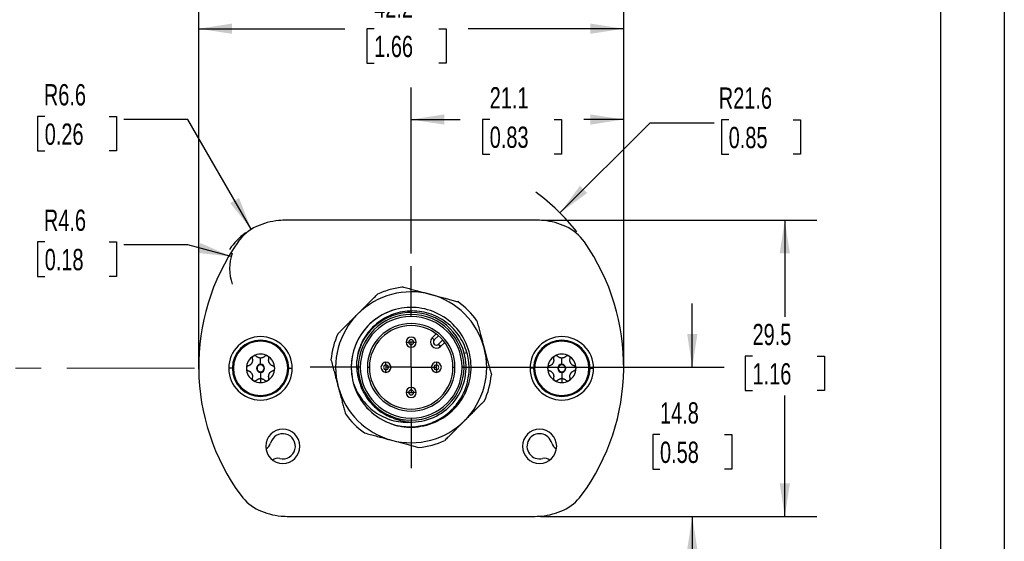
# Model space of a CAD drawing. Header units: millimetres. Extents: x 0 to 279, y 0 to 216.
# Tile 4 of 6: x 182 to 279, y 73 to 125. Entities that reach past the tile are written whole.
import ezdxf

# ---------------------------------------------------------------- set-up
doc = ezdxf.new("R2010")
doc.units = ezdxf.units.MM
doc.linetypes.add('CENTERX2', pattern=[20.32, 12.7, -2.54, 2.54, -2.54])
doc.layers.add('CENTER', color=40, linetype='CENTERX2')
doc.layers.add('DIMENSIONS', color=140, linetype='Continuous', lineweight=25)
doc.layers.add('TEXT', color=140, linetype='Continuous', lineweight=25)
doc.styles.add('SLDTEXTSTYLE0', font='TXT', dxfattribs={"width": 0.7})
doc.dimstyles.new('SLDDIMSTYLE0', dxfattribs={"dimtxt": 2.158008, "dimasz": 3.302, "dimexe": 0, "dimexo": 0.0625, "dimgap": 0.539502, "dimtad": 0, "dimtih": 1, "dimtoh": 1, "dimdec": 1, "dimrnd": 1e-09, "dimzin": 12, "dimdsep": 46, "dimtxsty": 'SLDTEXTSTYLE0', "dimsah": 1, "dimcen": 0.09, "dimadec": 0, "dimazin": 3, "dimtfac": 1, "dimtdec": 1, "dimtofl": 0, "dimtmove": 0, "dimatfit": 3, "dimfxl": 0, "dimfrac": 2, "dimtolj": 1, "dimtzin": 12, "dimarcsym": 0})
doc.dimstyles.new('SLDDIMSTYLE1', dxfattribs={"dimtxt": 2.158008, "dimasz": 3.302, "dimexe": 0, "dimexo": 0.0625, "dimgap": 0.539502, "dimtad": 0, "dimtih": 1, "dimtoh": 1, "dimdec": 1, "dimrnd": 1e-09, "dimzin": 12, "dimdsep": 46, "dimtxsty": 'SLDTEXTSTYLE0', "dimsah": 1, "dimcen": 0, "dimadec": 0, "dimazin": 3, "dimtfac": 1, "dimtdec": 1, "dimtofl": 0, "dimtmove": 0, "dimatfit": 3, "dimfxl": 0, "dimfrac": 2, "dimtolj": 1, "dimtzin": 12, "dimarcsym": 0})
doc.dimstyles.new('SLDDIMSTYLE2', dxfattribs={"dimtxt": 2.158008, "dimasz": 3.302, "dimexe": 0, "dimexo": 0.0625, "dimgap": 0.539502, "dimtad": 0, "dimtih": 1, "dimtoh": 1, "dimdec": 1, "dimrnd": 1e-09, "dimzin": 12, "dimdsep": 46, "dimtxsty": 'SLDTEXTSTYLE0', "dimsah": 1, "dimcen": 0.09, "dimadec": 0, "dimazin": 3, "dimtfac": 1, "dimtdec": 1, "dimtmove": 0, "dimatfit": 0, "dimfxl": 0, "dimfrac": 2, "dimtolj": 1, "dimtzin": 12, "dimarcsym": 0})

# ---------------------------------------------------------------- blocks, each defined once
blk = doc.blocks.new('_D')
at = {"layer": 'DIMENSIONS'}
for p, q in [((220.498, 101.466), (220.498, 117.956)), ((241.601, 91.233), (241.601, 117.956)), ((220.498, 114.781), (225.372, 114.781)), ((228.297, 114.781), (227.572, 114.781)), ((227.572, 114.781), (227.572, 111.351)), ((234.709, 114.781), (235.434, 114.781)), ((235.434, 114.781), (235.434, 111.351)), ((241.601, 114.781), (237.634, 114.781)), ((227.572, 111.351), (228.297, 111.351)), ((235.434, 111.351), (234.709, 111.351))]:
    blk.add_line(p, q, dxfattribs=at)
for points in [[(220.498, 114.781), (223.8, 114.273), (223.8, 115.289)], [(241.601, 114.781), (238.299, 115.289), (238.299, 114.273)]]:
    blk.add_solid(points, dxfattribs=at)
at = {"layer": 'DIMENSIONS', "char_height": 2.1167, "attachment_point": 1, "style": 'SLDTEXTSTYLE0'}
for s, insert in [('21.1', (228.297, 117.993)), ('0.83', (228.297, 114.08))]:
    blk.add_mtext(s, dxfattribs=dict(at, insert=insert))
blk = doc.blocks.new('_D_1')
at = {"layer": 'DIMENSIONS'}
for p, q in [((199.395, 91.233), (199.395, 126.978)), ((241.601, 91.233), (241.601, 126.978)), ((199.395, 123.803), (213.901, 123.803)), ((216.826, 123.803), (216.101, 123.803)), ((216.101, 123.803), (216.101, 120.373)), ((223.238, 123.803), (223.963, 123.803)), ((223.963, 123.803), (223.963, 120.373)), ((241.601, 123.803), (226.162, 123.803)), ((216.101, 120.373), (216.826, 120.373)), ((223.963, 120.373), (223.238, 120.373))]:
    blk.add_line(p, q, dxfattribs=at)
for points in [[(199.395, 123.803), (202.697, 123.295), (202.697, 124.311)], [(241.601, 123.803), (238.299, 124.311), (238.299, 123.295)]]:
    blk.add_solid(points, dxfattribs=at)
at = {"layer": 'DIMENSIONS', "char_height": 2.1167, "attachment_point": 1, "style": 'SLDTEXTSTYLE0'}
for s, insert in [('42.2', (216.826, 127.014)), ('1.66', (216.826, 123.101))]:
    blk.add_mtext(s, dxfattribs=dict(at, insert=insert))
blk = doc.blocks.new('_D_2')
at = {"layer": 'DIMENSIONS'}
for p, q in [((235.276, 105.494), (244.23, 114.447)), ((244.23, 114.447), (250.58, 114.447)), ((252.029, 114.751), (251.304, 114.751)), ((251.304, 114.751), (251.304, 111.321)), ((258.442, 114.751), (259.166, 114.751)), ((259.166, 114.751), (259.166, 111.321)), ((251.304, 111.321), (252.029, 111.321)), ((259.166, 111.321), (258.442, 111.321))]:
    blk.add_line(p, q, dxfattribs=at)
blk.add_arc((220.003, 90.221), 21.6, 38.36491, 53.36207, dxfattribs=at)
blk.add_solid([(235.276, 105.494), (237.97, 107.47), (237.252, 108.188)], dxfattribs=at)
at = {"layer": 'DIMENSIONS', "char_height": 2.1167, "attachment_point": 1, "style": 'SLDTEXTSTYLE0'}
for s, insert in [('R21.6', (251.047, 117.963)), ('0.85', (252.029, 114.05))]:
    blk.add_mtext(s, dxfattribs=dict(at, insert=insert))
blk = doc.blocks.new('_D_3')
at = {"layer": 'DIMENSIONS'}
for p, q in [((248.416, 90.156), (248.416, 96.506)), ((226.818, 90.156), (251.591, 90.156)), ((245.209, 83.471), (244.484, 83.471)), ((244.484, 83.471), (244.484, 80.042)), ((251.622, 83.471), (252.347, 83.471)), ((252.347, 83.471), (252.347, 80.042)), ((244.484, 80.042), (245.209, 80.042)), ((252.347, 80.042), (251.622, 80.042)), ((233.332, 75.331), (251.591, 75.331)), ((248.416, 75.331), (248.416, 68.981))]:
    blk.add_line(p, q, dxfattribs=at)
for points in [[(248.416, 90.156), (248.924, 93.458), (247.908, 93.458)], [(248.416, 75.331), (247.908, 72.029), (248.924, 72.029)]]:
    blk.add_solid(points, dxfattribs=at)
at = {"layer": 'DIMENSIONS', "char_height": 2.1167, "attachment_point": 1, "style": 'SLDTEXTSTYLE0'}
for s, insert in [('14.8', (245.209, 86.683)), ('0.58', (245.209, 82.77))]:
    blk.add_mtext(s, dxfattribs=dict(at, insert=insert))
blk = doc.blocks.new('_D_4')
at = {"layer": 'DIMENSIONS'}
for p, q in [((233.568, 104.781), (260.778, 104.781)), ((257.603, 104.781), (257.603, 95.179)), ((254.397, 91.266), (253.672, 91.266)), ((253.672, 91.266), (253.672, 87.836)), ((260.809, 91.266), (261.534, 91.266)), ((261.534, 91.266), (261.534, 87.836)), ((253.672, 87.836), (254.397, 87.836)), ((257.603, 75.331), (257.603, 87.353)), ((261.534, 87.836), (260.809, 87.836)), ((233.332, 75.331), (260.778, 75.331))]:
    blk.add_line(p, q, dxfattribs=at)
for points in [[(257.603, 104.781), (257.095, 101.479), (258.111, 101.479)], [(257.603, 75.331), (258.111, 78.633), (257.095, 78.633)]]:
    blk.add_solid(points, dxfattribs=at)
at = {"layer": 'DIMENSIONS', "char_height": 2.1167, "attachment_point": 1, "style": 'SLDTEXTSTYLE0'}
for s, insert in [('29.5', (254.397, 94.477)), ('1.16', (254.397, 90.565))]:
    blk.add_mtext(s, dxfattribs=dict(at, insert=insert))
blk = doc.blocks.new('_D_5')
at = {"layer": 'DIMENSIONS'}
for p, q in [((184.105, 115.085), (183.38, 115.085)), ((183.38, 115.085), (183.38, 111.655)), ((190.518, 115.085), (191.242, 115.085)), ((191.242, 115.085), (191.242, 111.655)), ((198.317, 114.781), (191.967, 114.781)), ((204.614, 103.875), (198.317, 114.781)), ((183.38, 111.655), (184.105, 111.655)), ((191.242, 111.655), (190.518, 111.655))]:
    blk.add_line(p, q, dxfattribs=at)
blk.add_arc((207.914, 98.159), 6.6, 125.89197, 145.69037, dxfattribs=at)
blk.add_solid([(204.614, 103.875), (203.403, 106.988), (202.523, 106.48)], dxfattribs=at)
at = {"layer": 'DIMENSIONS', "char_height": 2.1167, "attachment_point": 1, "style": 'SLDTEXTSTYLE0'}
for s, insert in [('R6.6', (184.021, 118.296)), ('0.26', (184.105, 114.384))]:
    blk.add_mtext(s, dxfattribs=dict(at, insert=insert))
blk = doc.blocks.new('_D_6')
at = {"layer": 'DIMENSIONS'}
for p, q in [((184.105, 102.62), (183.38, 102.62)), ((183.38, 102.62), (183.38, 99.19)), ((190.518, 102.62), (191.242, 102.62)), ((191.242, 102.62), (191.242, 99.19)), ((198.317, 102.317), (191.967, 102.317)), ((202.625, 101.162), (198.317, 102.317)), ((183.38, 99.19), (184.105, 99.19)), ((191.242, 99.19), (190.518, 99.19))]:
    blk.add_line(p, q, dxfattribs=at)
blk.add_arc((207.068, 99.972), 4.6, 160.43413, 199.61411, dxfattribs=at)
blk.add_solid([(202.625, 101.162), (199.567, 102.507), (199.304, 101.526)], dxfattribs=at)
at = {"layer": 'DIMENSIONS', "char_height": 2.1167, "attachment_point": 1, "style": 'SLDTEXTSTYLE0'}
for s, insert in [('R4.6', (184.021, 105.832)), ('0.18', (184.105, 101.919))]:
    blk.add_mtext(s, dxfattribs=dict(at, insert=insert))
blk = doc.blocks.new('SW_CENTERMARKSYMBOL_0')
at = {"layer": 'CENTER', "color": 0}
for p, q in [((0, 5.08), (0, 10.04)), ((0, 0), (0, 2.54)), ((-5.08, 0), (-10.04, 0)), ((0, 0), (-2.54, 0)), ((0, 0), (0, -2.54)), ((0, 0), (2.54, 0)), ((5.08, 0), (10.04, 0)), ((0, -5.08), (0, -10.04))]:
    blk.add_line(p, q, dxfattribs=at)

msp = doc.modelspace()

# ---------------------------------------------------------------- linework, layer by layer
at = {"color": 7, "linetype": 'Continuous'}
msp.add_line((279.402, 215.903), (279.402, 0.003), dxfattribs=at)
for p, q in [((232.298, 104.781), (208.698, 104.781)), ((222.584, 93.09), (222.978, 93.484)), ((222.584, 93.09), (222.797, 92.878)), ((223.213, 93.295), (222.797, 92.878)), ((205.539, 92.856), (205.539, 92.756)), ((219.998, 92.656), (220.256, 92.656)), ((220.741, 92.656), (220.256, 92.656)), ((220.741, 92.656), (220.998, 92.656)), ((223.406, 92.216), (223.207, 92.441)), ((223.221, 92.454), (223.637, 92.871)), ((223.221, 92.454), (223.433, 92.242)), ((223.826, 92.635), (223.433, 92.242)), ((235.458, 92.856), (235.458, 92.756)), ((205.539, 90.456), (205.539, 91.076)), ((225.763, 91.567), (226.031, 91.639)), ((235.458, 90.456), (235.458, 91.076)), ((202.739, 90.056), (202.389, 90.056)), ((205.539, 90.406), (205.539, 90.456)), ((208.339, 90.056), (208.689, 90.056)), ((215.448, 90.156), (215.248, 90.156)), ((216.148, 90.156), (216.348, 90.156)), ((217.998, 90.398), (217.998, 90.656)), ((217.998, 90.398), (217.998, 89.914)), ((222.998, 90.656), (222.998, 90.398)), ((222.998, 89.914), (222.998, 90.398)), ((224.648, 90.156), (224.848, 90.156)), ((225.748, 90.156), (225.548, 90.156)), ((232.658, 90.056), (232.308, 90.056)), ((235.458, 90.406), (235.458, 90.456)), ((238.258, 90.056), (238.608, 90.056)), ((205.539, 89.706), (205.539, 89.656)), ((205.539, 89.656), (205.539, 89.036)), ((205.539, 89.036), (205.539, 88.646)), ((217.998, 89.656), (217.998, 89.914)), ((222.998, 89.914), (222.998, 89.656)), ((235.458, 89.706), (235.458, 89.656)), ((235.458, 89.656), (235.458, 89.036)), ((235.458, 89.036), (235.458, 88.646)), ((205.539, 87.256), (205.539, 87.356)), ((220.256, 87.656), (219.998, 87.656)), ((220.256, 87.656), (220.741, 87.656)), ((220.998, 87.656), (220.741, 87.656)), ((235.458, 87.256), (235.458, 87.356)), ((208.935, 75.331), (232.062, 75.331))]:
    msp.add_line(p, q)
for centre, radius, start, end in [((207.914, 98.159), 6.6, 95, 115), ((208.349, 93.178), 11.6, 91, 95), ((208.698, 73.181), 31.6, 90, 91), ((232.298, 73.181), 31.6, 89, 90), ((232.647, 93.178), 11.6, 85, 89), ((233.083, 98.159), 6.6, 65, 85), ((207.068, 99.972), 4.6, 115, 145), ((233.928, 99.972), 4.6, 35, 65), ((220.994, 90.221), 21.6, 145, 216.3672), ((220.003, 90.221), 21.6, 323.6328, 35), ((220.498, 90.156), 8, 105, 114.63587), ((220.498, 90.156), 8, 95.36413, 105), ((220.498, 90.156), 7.5, 75, 135), ((220.498, 90.156), 7.5, 15, 75), ((220.498, 90.156), 8, 35.36413, 54.63587), ((220.498, 90.156), 7.5, 135, 195), ((220.498, 90.156), 5.45, 15, 172.92311), ((220.498, 90.156), 5.25, 360, 180), ((220.498, 90.156), 5.05, 0, 180), ((220.498, 90.156), 4.35, 0, 180), ((220.498, 90.156), 4.15, 0, 180), ((205.539, 90.056), 3.15, 0, 180), ((220.498, 90.156), 8, 155.36413, 174.63587), ((220.498, 92.656), 0.5, 0, 180), ((220.498, 92.656), 0.242, 0, 180), ((223.009, 92.666), 0.6, 135, 311.43136), ((235.458, 90.056), 3.15, 0, 180), ((205.539, 90.056), 2.8, 90, 270), ((205.539, 90.056), 2.7, 90, 270), ((205.539, 90.056), 2.8, 270, 90), ((205.539, 90.056), 2.7, 270, 90), ((220.498, 92.656), 0.5, 180, 0), ((220.498, 92.656), 0.242, 180, 0), ((223.009, 92.666), 0.3, 135, 311.43136), ((223.009, 92.666), 0.3, 311.43136, 315), ((223.009, 92.666), 0.6, 311.43136, 315), ((220.498, 90.156), 7.5, 315, 15), ((235.458, 90.056), 2.8, 90, 270), ((235.458, 90.056), 2.7, 90, 270), ((235.458, 90.056), 2.8, 270, 90), ((235.458, 90.056), 2.7, 270, 90), ((205.539, 90.056), 1.41, 120, 180), ((205.539, 90.056), 1.41, 60, 120), ((205.539, 90.056), 1.02, 89.79104, 90.20896), ((205.539, 90.056), 1.41, 0, 60), ((220.498, 90.156), 5.45, 271.07695, 15), ((235.458, 90.056), 1.41, 120, 180), ((235.458, 90.056), 1.41, 60, 120), ((235.458, 90.056), 1.02, 89.79104, 90.20896), ((235.458, 90.056), 1.41, 0, 60), ((205.539, 90.056), 3.15, 180, 0), ((205.539, 90.056), 1.41, 180, 240), ((205.539, 90.056), 1.02, 149.79104, 150.20896), ((205.539, 90.056), 0.4, 90, 270), ((205.539, 90.056), 0.35, 90, 270), ((205.539, 90.056), 0.4, 270, 90), ((205.539, 90.056), 0.35, 270, 90), ((205.539, 90.056), 1.41, 300, 0), ((205.539, 90.056), 1.02, 29.79104, 30.20896), ((220.498, 90.156), 5.25, 180, 360), ((220.498, 90.156), 5.05, 180, 0), ((220.498, 90.156), 4.35, 180, 0), ((220.498, 90.156), 4.15, 180, 0), ((217.998, 90.156), 0.5, 90, 270), ((217.998, 90.156), 0.242, 90, 270), ((217.998, 90.156), 0.5, 270, 90), ((217.998, 90.156), 0.242, 270, 90), ((222.998, 90.156), 0.5, 90, 270), ((222.998, 90.156), 0.242, 90, 270), ((222.998, 90.156), 0.5, 270, 90), ((222.998, 90.156), 0.242, 270, 90), ((235.458, 90.056), 3.15, 180, 0), ((235.458, 90.056), 1.41, 180, 240), ((235.458, 90.056), 1.02, 149.79104, 150.20896), ((235.458, 90.056), 0.4, 90, 270), ((235.458, 90.056), 0.35, 90, 270), ((235.458, 90.056), 0.4, 270, 90), ((235.458, 90.056), 0.35, 270, 90), ((235.458, 90.056), 1.41, 300, 0), ((235.458, 90.056), 1.02, 29.79104, 30.20896), ((205.539, 90.056), 1.02, 209.79104, 210.20896), ((205.539, 90.056), 1.02, 269.79104, 270), ((205.539, 90.056), 1.02, 270, 270.20896), ((205.539, 90.056), 1.02, 329.79104, 330.20896), ((220.498, 90.156), 8, 335.36413, 354.63587), ((235.458, 90.056), 1.02, 209.79104, 210.20896), ((235.458, 90.056), 1.02, 269.79104, 270), ((235.458, 90.056), 1.02, 270, 270.20896), ((235.458, 90.056), 1.02, 329.79104, 330.20896), ((205.539, 90.056), 1.41, 240, 270), ((205.539, 90.056), 1.41, 270, 300), ((220.498, 90.156), 7.5, 195, 255), ((220.498, 90.156), 5.95, 195, 248.99993), ((220.498, 87.656), 0.5, 0, 180), ((235.458, 90.056), 1.41, 240, 270), ((235.458, 90.056), 1.41, 270, 300), ((220.498, 87.656), 0.5, 180, 0), ((220.498, 87.656), 0.242, 0, 180), ((220.498, 87.656), 0.242, 180, 0), ((220.498, 90.156), 8, 215.36413, 234.63587), ((220.498, 90.156), 7.5, 255, 315), ((207.748, 82.306), 1.7, 0, 180), ((207.748, 82.306), 1.25, 255.85857, 165.85857), ((233.248, 82.306), 1.7, 0, 180), ((233.248, 82.306), 1.25, 14.14143, 284.14143), ((207.748, 82.306), 1.7, 180, 0), ((205.761, 82.807), 0.8, 292.39076, 345.85857), ((220.498, 90.156), 8, 275.36413, 294.63587), ((233.248, 82.306), 1.7, 180, 0), ((235.236, 82.807), 0.8, 194.14143, 247.60924), ((207.248, 80.319), 0.8, 75.85857, 129.32637), ((233.749, 80.319), 0.8, 50.67363, 104.14143), ((207.305, 80.14), 4.6, 216.3672, 245), ((233.692, 80.14), 4.6, 295, 323.6328), ((208.15, 81.953), 6.6, 245, 265), ((208.586, 86.934), 11.6, 265, 269), ((208.935, 106.931), 31.6, 269, 270), ((232.062, 106.931), 31.6, 270, 271), ((232.411, 86.934), 11.6, 271, 275), ((232.847, 81.953), 6.6, 275, 295)]:
    msp.add_arc(centre, radius, start, end)
for points, knots in [([(219.751, 98.121), (219.844, 98.096), (220.028, 98.047), (220.305, 97.972), (220.58, 97.899), (220.852, 97.826), (221.179, 97.738), (221.562, 97.636), (222.002, 97.518), (222.294, 97.439), (222.44, 97.4)], [0, 0, 0, 0, 0.1073561, 0.212739, 0.3162467, 0.4179823, 0.5180547, 0.6804969, 0.8409585, 1, 1, 1, 1]), ([(215.195, 95.459), (215.259, 95.523), (215.387, 95.651), (215.579, 95.843), (215.772, 96.036), (215.965, 96.229), (216.205, 96.469), (216.492, 96.756), (216.828, 97.092), (217.051, 97.315), (217.164, 97.428)], [0, 0, 0, 0, 0.095191, 0.190865, 0.287146, 0.384155, 0.48201, 0.649514, 0.822017, 1, 1, 1, 1]), ([(222.44, 97.4), (222.527, 97.377), (222.701, 97.33), (222.964, 97.26), (223.227, 97.189), (223.491, 97.119), (223.819, 97.031), (224.211, 96.926), (224.67, 96.803), (224.974, 96.721), (225.129, 96.68)], [0, 0, 0, 0, 0.095191, 0.190865, 0.287146, 0.384155, 0.48201, 0.649514, 0.822017, 1, 1, 1, 1]), ([(218.958, 95.903), (218.206, 95.702), (217.494, 95.35), (216.258, 94.403), (215.735, 93.805), (214.956, 92.457), (214.701, 91.705), (214.498, 90.16), (214.549, 89.368), (214.751, 88.616)], [0, 0, 0, 0, 0.25, 0.25, 0.5, 0.5, 0.75, 0.75, 1, 1, 1, 1]), ([(218.958, 95.903), (218.253, 95.714), (217.583, 95.394), (216.403, 94.534), (215.894, 93.994), (215.102, 92.766), (214.821, 92.079), (214.524, 90.649), (214.509, 89.907), (214.747, 88.466), (215, 87.768), (215.74, 86.51), (216.228, 85.95), (217.372, 85.042), (218.028, 84.695), (219.422, 84.259), (220.159, 84.171), (220.888, 84.219)], [0, 0, 0, 0, 0.125, 0.125, 0.25, 0.25, 0.375, 0.375, 0.5, 0.5, 0.625, 0.625, 0.75, 0.75, 0.875, 0.875, 1, 1, 1, 1]), ([(222.038, 84.409), (222.791, 84.611), (223.503, 84.961), (224.738, 85.91), (225.262, 86.506), (226.04, 87.856), (226.296, 88.607), (226.499, 90.152), (226.447, 90.944), (226.044, 92.448), (225.693, 93.16), (224.745, 94.396), (224.148, 94.919), (222.799, 95.698), (222.047, 95.953), (220.503, 96.157), (219.711, 96.104), (218.958, 95.903)], [0, 0, 0, 0, 0.125, 0.125, 0.25, 0.25, 0.375, 0.375, 0.5, 0.5, 0.625, 0.625, 0.75, 0.75, 0.875, 0.875, 1, 1, 1, 1]), ([(213.227, 93.491), (213.295, 93.559), (213.43, 93.694), (213.633, 93.897), (213.834, 94.098), (214.033, 94.297), (214.273, 94.537), (214.553, 94.817), (214.875, 95.139), (215.089, 95.353), (215.195, 95.459)], [0, 0, 0, 0, 0.107356, 0.212739, 0.316247, 0.417982, 0.518055, 0.680497, 0.840958, 1, 1, 1, 1]), ([(226.031, 91.639), (225.85, 92.271), (225.559, 92.87), (224.795, 93.931), (224.322, 94.393), (223.25, 95.13), (222.652, 95.403), (221.403, 95.732), (220.752, 95.788), (219.473, 95.676), (218.845, 95.509), (217.686, 94.975), (217.155, 94.608), (216.251, 93.719), (215.877, 93.198), (215.33, 92.063), (215.156, 91.45), (215.09, 90.827)], [0, 0, 0, 0, 0.125, 0.125, 0.25, 0.25, 0.375, 0.375, 0.5, 0.5, 0.625, 0.625, 0.75, 0.75, 0.875, 0.875, 1, 1, 1, 1]), ([(227.022, 94.786), (227.047, 94.693), (227.097, 94.509), (227.171, 94.231), (227.245, 93.957), (227.318, 93.684), (227.405, 93.357), (227.508, 92.974), (227.626, 92.535), (227.704, 92.243), (227.743, 92.097)], [0, 0, 0, 0, 0.1073561, 0.212739, 0.3162467, 0.4179823, 0.5180547, 0.6804969, 0.8409585, 1, 1, 1, 1]), ([(227.743, 92.097), (227.766, 92.01), (227.813, 91.835), (227.883, 91.573), (227.954, 91.31), (228.025, 91.045), (228.112, 90.718), (228.218, 90.326), (228.34, 89.867), (228.422, 89.563), (228.463, 89.408)], [0, 0, 0, 0, 0.0951908, 0.1908652, 0.2871465, 0.3841553, 0.4820098, 0.6495139, 0.8220175, 1, 1, 1, 1]), ([(204.717, 90.998), (204.722, 90.975), (204.732, 90.93), (204.736, 90.863), (204.733, 90.793), (204.72, 90.719), (204.695, 90.64), (204.67, 90.592), (204.658, 90.569)], [0, 0, 0, 0, 0.187534, 0.35369, 0.499109, 0.681786, 0.84695, 1, 1, 1, 1]), ([(204.834, 91.277), (204.822, 91.269), (204.797, 91.253), (204.766, 91.221), (204.741, 91.185), (204.718, 91.135), (204.705, 91.07), (204.713, 91.023), (204.717, 90.998)], [0, 0, 0, 0, 0.117276, 0.23841, 0.365569, 0.500628, 0.729519, 1, 1, 1, 1]), ([(205.134, 91.239), (205.121, 91.25), (205.097, 91.272), (205.052, 91.294), (204.994, 91.311), (204.918, 91.314), (204.861, 91.289), (204.834, 91.277)], [0, 0, 0, 0, 0.185511, 0.352111, 0.500696, 0.762355, 1, 1, 1, 1]), ([(205.534, 91.076), (205.518, 91.076), (205.487, 91.077), (205.44, 91.083), (205.392, 91.093), (205.345, 91.107), (205.284, 91.132), (205.209, 91.173), (205.161, 91.216), (205.134, 91.239)], [0, 0, 0, 0, 0.090692, 0.184893, 0.283929, 0.388943, 0.500895, 0.726774, 1, 1, 1, 1]), ([(205.944, 91.239), (205.927, 91.223), (205.893, 91.192), (205.837, 91.155), (205.775, 91.123), (205.705, 91.097), (205.625, 91.079), (205.571, 91.077), (205.545, 91.076)], [0, 0, 0, 0, 0.187452, 0.353613, 0.499111, 0.681847, 0.847041, 1, 1, 1, 1]), ([(206.244, 91.277), (206.231, 91.284), (206.205, 91.297), (206.162, 91.308), (206.118, 91.312), (206.063, 91.307), (206, 91.285), (205.964, 91.255), (205.944, 91.239)], [0, 0, 0, 0, 0.117276, 0.238411, 0.36557, 0.500629, 0.72952, 1, 1, 1, 1]), ([(206.361, 90.998), (206.365, 91.015), (206.371, 91.047), (206.368, 91.097), (206.354, 91.156), (206.318, 91.223), (206.268, 91.26), (206.244, 91.277)], [0, 0, 0, 0, 0.185512, 0.352113, 0.500698, 0.762356, 1, 1, 1, 1]), ([(206.421, 90.569), (206.413, 90.583), (206.398, 90.61), (206.38, 90.654), (206.364, 90.7), (206.353, 90.749), (206.343, 90.814), (206.341, 90.9), (206.354, 90.964), (206.361, 90.998)], [0, 0, 0, 0, 0.090768, 0.184987, 0.284005, 0.388984, 0.500901, 0.726686, 1, 1, 1, 1]), ([(218.366, 84.601), (218.878, 84.414), (219.415, 84.299), (220.498, 84.218), (221.043, 84.253), (222.102, 84.468), (222.615, 84.648), (223.571, 85.14), (224.014, 85.452), (224.797, 86.182), (225.137, 86.6), (225.69, 87.51), (225.902, 88.003), (226.185, 89.024), (226.256, 89.553), (226.251, 90.608), (226.176, 91.134), (226.031, 91.639)], [0, 0, 0, 0, 0.125, 0.125, 0.25, 0.25, 0.375, 0.375, 0.5, 0.5, 0.625, 0.625, 0.75, 0.75, 0.875, 0.875, 1, 1, 1, 1]), ([(234.635, 90.998), (234.641, 90.975), (234.65, 90.93), (234.655, 90.863), (234.652, 90.793), (234.639, 90.719), (234.614, 90.64), (234.588, 90.592), (234.576, 90.569)], [0, 0, 0, 0, 0.187534, 0.35369, 0.499109, 0.681786, 0.84695, 1, 1, 1, 1]), ([(234.753, 91.277), (234.74, 91.269), (234.716, 91.253), (234.685, 91.221), (234.659, 91.185), (234.636, 91.135), (234.623, 91.07), (234.631, 91.023), (234.635, 90.998)], [0, 0, 0, 0, 0.117276, 0.23841, 0.365569, 0.500628, 0.729519, 1, 1, 1, 1]), ([(235.053, 91.239), (235.04, 91.25), (235.015, 91.272), (234.97, 91.294), (234.912, 91.311), (234.836, 91.314), (234.78, 91.289), (234.753, 91.277)], [0, 0, 0, 0, 0.185511, 0.352111, 0.500696, 0.762355, 1, 1, 1, 1]), ([(235.452, 91.076), (235.436, 91.076), (235.405, 91.077), (235.358, 91.083), (235.311, 91.093), (235.263, 91.107), (235.202, 91.132), (235.127, 91.173), (235.079, 91.216), (235.053, 91.239)], [0, 0, 0, 0, 0.090692, 0.184893, 0.283929, 0.388943, 0.500895, 0.726774, 1, 1, 1, 1]), ([(235.863, 91.239), (235.845, 91.223), (235.811, 91.192), (235.755, 91.155), (235.693, 91.123), (235.623, 91.097), (235.543, 91.079), (235.489, 91.077), (235.463, 91.076)], [0, 0, 0, 0, 0.187452, 0.353613, 0.499111, 0.681847, 0.847041, 1, 1, 1, 1]), ([(236.163, 91.277), (236.15, 91.284), (236.123, 91.297), (236.08, 91.308), (236.036, 91.312), (235.981, 91.307), (235.918, 91.285), (235.882, 91.255), (235.863, 91.239)], [0, 0, 0, 0, 0.117276, 0.238411, 0.36557, 0.500629, 0.72952, 1, 1, 1, 1]), ([(236.28, 90.998), (236.283, 91.015), (236.289, 91.047), (236.286, 91.097), (236.272, 91.156), (236.237, 91.223), (236.186, 91.26), (236.163, 91.277)], [0, 0, 0, 0, 0.1855116, 0.3521126, 0.5006976, 0.762356, 1, 1, 1, 1]), ([(236.339, 90.569), (236.332, 90.583), (236.316, 90.61), (236.298, 90.654), (236.283, 90.7), (236.271, 90.749), (236.262, 90.814), (236.26, 90.9), (236.273, 90.964), (236.28, 90.998)], [0, 0, 0, 0, 0.090768, 0.184987, 0.284005, 0.388984, 0.500901, 0.726686, 1, 1, 1, 1]), ([(204.312, 90.297), (204.296, 90.291), (204.265, 90.281), (204.223, 90.253), (204.18, 90.211), (204.139, 90.147), (204.132, 90.085), (204.129, 90.056)], [0, 0, 0, 0, 0.185512, 0.352113, 0.500698, 0.762356, 1, 1, 1, 1]), ([(204.129, 90.056), (204.13, 90.042), (204.132, 90.012), (204.144, 89.969), (204.163, 89.929), (204.194, 89.884), (204.244, 89.84), (204.288, 89.824), (204.312, 89.815)], [0, 0, 0, 0, 0.117276, 0.238411, 0.36557, 0.500629, 0.729519, 1, 1, 1, 1]), ([(204.654, 90.563), (204.646, 90.55), (204.63, 90.523), (204.601, 90.485), (204.569, 90.448), (204.533, 90.414), (204.481, 90.373), (204.407, 90.328), (204.346, 90.308), (204.312, 90.297)], [0, 0, 0, 0, 0.090768, 0.184987, 0.284005, 0.388984, 0.500901, 0.726686, 1, 1, 1, 1]), ([(206.766, 90.297), (206.743, 90.304), (206.7, 90.318), (206.639, 90.348), (206.58, 90.386), (206.523, 90.434), (206.467, 90.495), (206.438, 90.541), (206.425, 90.563)], [0, 0, 0, 0, 0.187534, 0.35369, 0.499109, 0.681786, 0.84695, 1, 1, 1, 1]), ([(206.949, 90.056), (206.949, 90.07), (206.947, 90.1), (206.935, 90.143), (206.916, 90.183), (206.884, 90.228), (206.834, 90.272), (206.79, 90.288), (206.766, 90.297)], [0, 0, 0, 0, 0.117276, 0.238411, 0.36557, 0.500629, 0.729519, 1, 1, 1, 1]), ([(206.766, 89.815), (206.783, 89.821), (206.814, 89.831), (206.855, 89.859), (206.899, 89.901), (206.94, 89.965), (206.946, 90.027), (206.949, 90.056)], [0, 0, 0, 0, 0.185512, 0.352113, 0.500698, 0.762356, 1, 1, 1, 1]), ([(212.533, 90.904), (212.559, 90.809), (212.609, 90.622), (212.685, 90.339), (212.76, 90.058), (212.835, 89.777), (212.923, 89.448), (213.025, 89.07), (213.14, 88.642), (213.216, 88.357), (213.254, 88.215)], [0, 0, 0, 0, 0.109187, 0.216522, 0.322322, 0.426926, 0.530692, 0.688453, 0.844366, 1, 1, 1, 1]), ([(215.09, 90.827), (215.086, 90.762), (215.078, 90.631), (215.074, 90.435), (215.078, 90.239), (215.088, 90.042), (215.11, 89.803), (215.149, 89.523), (215.213, 89.202), (215.272, 88.993), (215.301, 88.888)], [0, 0, 0, 0, 0.100223, 0.200293, 0.300342, 0.400504, 0.50091, 0.667541, 0.8337, 1, 1, 1, 1]), ([(234.231, 90.297), (234.214, 90.291), (234.183, 90.281), (234.141, 90.253), (234.098, 90.211), (234.057, 90.147), (234.051, 90.085), (234.048, 90.056)], [0, 0, 0, 0, 0.185512, 0.352113, 0.500698, 0.762356, 1, 1, 1, 1]), ([(234.048, 90.056), (234.048, 90.042), (234.05, 90.012), (234.062, 89.969), (234.081, 89.929), (234.113, 89.884), (234.163, 89.84), (234.207, 89.824), (234.231, 89.815)], [0, 0, 0, 0, 0.117276, 0.238411, 0.36557, 0.500629, 0.729519, 1, 1, 1, 1]), ([(234.572, 90.563), (234.564, 90.55), (234.548, 90.523), (234.519, 90.485), (234.487, 90.448), (234.451, 90.414), (234.399, 90.373), (234.325, 90.328), (234.264, 90.308), (234.231, 90.297)], [0, 0, 0, 0, 0.090768, 0.184987, 0.284005, 0.388984, 0.500901, 0.726686, 1, 1, 1, 1]), ([(236.685, 90.297), (236.662, 90.304), (236.618, 90.318), (236.558, 90.348), (236.498, 90.386), (236.441, 90.434), (236.386, 90.495), (236.357, 90.541), (236.343, 90.563)], [0, 0, 0, 0, 0.187534, 0.35369, 0.499109, 0.681786, 0.84695, 1, 1, 1, 1]), ([(236.868, 90.056), (236.867, 90.07), (236.865, 90.1), (236.853, 90.143), (236.834, 90.183), (236.803, 90.228), (236.753, 90.272), (236.708, 90.288), (236.685, 90.297)], [0, 0, 0, 0, 0.117276, 0.238411, 0.36557, 0.500629, 0.729519, 1, 1, 1, 1]), ([(236.685, 89.815), (236.701, 89.821), (236.732, 89.831), (236.774, 89.859), (236.817, 89.901), (236.858, 89.965), (236.864, 90.027), (236.868, 90.056)], [0, 0, 0, 0, 0.185512, 0.352113, 0.500698, 0.762356, 1, 1, 1, 1]), ([(204.312, 89.815), (204.335, 89.808), (204.379, 89.794), (204.439, 89.764), (204.498, 89.726), (204.556, 89.678), (204.611, 89.617), (204.64, 89.571), (204.654, 89.549)], [0, 0, 0, 0, 0.1875335, 0.3536904, 0.4991095, 0.6817858, 0.8469497, 1, 1, 1, 1]), ([(204.658, 89.543), (204.665, 89.529), (204.681, 89.502), (204.699, 89.458), (204.714, 89.412), (204.726, 89.363), (204.735, 89.298), (204.737, 89.212), (204.724, 89.148), (204.717, 89.114)], [0, 0, 0, 0, 0.090768, 0.184987, 0.284005, 0.388984, 0.500901, 0.726686, 1, 1, 1, 1]), ([(204.717, 89.114), (204.714, 89.097), (204.708, 89.065), (204.71, 89.015), (204.725, 88.956), (204.76, 88.889), (204.81, 88.852), (204.834, 88.835)], [0, 0, 0, 0, 0.185512, 0.352113, 0.500698, 0.762356, 1, 1, 1, 1]), ([(205.134, 88.873), (205.152, 88.889), (205.186, 88.92), (205.242, 88.957), (205.304, 88.99), (205.375, 89.015), (205.455, 89.033), (205.509, 89.035), (205.536, 89.036)], [0, 0, 0, 0, 0.187533, 0.35369, 0.499108, 0.681785, 0.846949, 1, 1, 1, 1]), ([(205.543, 89.036), (205.559, 89.036), (205.59, 89.035), (205.637, 89.029), (205.685, 89.019), (205.732, 89.005), (205.794, 88.981), (205.87, 88.939), (205.918, 88.896), (205.944, 88.873)], [0, 0, 0, 0, 0.090768, 0.184987, 0.284005, 0.388984, 0.500901, 0.726686, 1, 1, 1, 1]), ([(206.244, 88.835), (206.256, 88.843), (206.281, 88.859), (206.312, 88.891), (206.338, 88.927), (206.36, 88.977), (206.374, 89.042), (206.366, 89.089), (206.361, 89.114)], [0, 0, 0, 0, 0.117276, 0.23841, 0.365569, 0.500628, 0.729519, 1, 1, 1, 1]), ([(206.361, 89.114), (206.356, 89.137), (206.346, 89.182), (206.342, 89.249), (206.345, 89.319), (206.358, 89.393), (206.383, 89.472), (206.409, 89.52), (206.421, 89.543)], [0, 0, 0, 0, 0.187534, 0.35369, 0.499109, 0.681786, 0.84695, 1, 1, 1, 1]), ([(206.425, 89.549), (206.433, 89.562), (206.449, 89.589), (206.478, 89.627), (206.51, 89.664), (206.546, 89.698), (206.598, 89.739), (206.672, 89.784), (206.733, 89.804), (206.766, 89.815)], [0, 0, 0, 0, 0.090768, 0.184987, 0.284005, 0.388984, 0.500901, 0.726686, 1, 1, 1, 1]), ([(234.231, 89.815), (234.253, 89.808), (234.297, 89.794), (234.357, 89.764), (234.417, 89.726), (234.474, 89.678), (234.53, 89.617), (234.558, 89.571), (234.572, 89.549)], [0, 0, 0, 0, 0.187534, 0.35369, 0.499109, 0.681786, 0.84695, 1, 1, 1, 1]), ([(234.576, 89.543), (234.584, 89.529), (234.599, 89.502), (234.617, 89.458), (234.633, 89.412), (234.644, 89.363), (234.654, 89.298), (234.655, 89.212), (234.643, 89.148), (234.635, 89.114)], [0, 0, 0, 0, 0.090768, 0.184987, 0.284005, 0.388984, 0.500901, 0.726686, 1, 1, 1, 1]), ([(234.635, 89.114), (234.632, 89.097), (234.626, 89.065), (234.629, 89.015), (234.643, 88.956), (234.679, 88.889), (234.729, 88.852), (234.753, 88.835)], [0, 0, 0, 0, 0.185512, 0.352113, 0.500698, 0.762356, 1, 1, 1, 1]), ([(235.053, 88.873), (235.07, 88.889), (235.104, 88.92), (235.16, 88.957), (235.223, 88.99), (235.293, 89.015), (235.373, 89.033), (235.428, 89.035), (235.454, 89.036)], [0, 0, 0, 0, 0.187533, 0.35369, 0.499108, 0.681785, 0.846949, 1, 1, 1, 1]), ([(235.461, 89.036), (235.477, 89.036), (235.508, 89.035), (235.556, 89.029), (235.603, 89.019), (235.651, 89.005), (235.712, 88.981), (235.788, 88.939), (235.836, 88.896), (235.863, 88.873)], [0, 0, 0, 0, 0.090768, 0.184987, 0.284005, 0.388984, 0.500901, 0.726686, 1, 1, 1, 1]), ([(236.163, 88.835), (236.175, 88.843), (236.199, 88.859), (236.231, 88.891), (236.256, 88.927), (236.279, 88.977), (236.292, 89.042), (236.284, 89.089), (236.28, 89.114)], [0, 0, 0, 0, 0.117276, 0.23841, 0.365569, 0.500628, 0.729519, 1, 1, 1, 1]), ([(236.28, 89.114), (236.274, 89.137), (236.265, 89.182), (236.261, 89.249), (236.264, 89.319), (236.277, 89.393), (236.301, 89.472), (236.327, 89.52), (236.339, 89.543)], [0, 0, 0, 0, 0.187534, 0.35369, 0.499109, 0.681786, 0.84695, 1, 1, 1, 1]), ([(236.343, 89.549), (236.351, 89.562), (236.367, 89.589), (236.396, 89.627), (236.428, 89.664), (236.464, 89.698), (236.516, 89.739), (236.59, 89.784), (236.651, 89.804), (236.685, 89.815)], [0, 0, 0, 0, 0.090768, 0.184987, 0.284005, 0.388984, 0.500901, 0.726686, 1, 1, 1, 1]), ([(204.834, 88.835), (204.847, 88.828), (204.873, 88.815), (204.916, 88.804), (204.945, 88.802), (204.959, 88.801)], [0, 0, 0, 0, 0.322053, 0.653411, 1, 1, 1, 1]), ([(204.959, 88.801), (204.974, 88.802), (205.007, 88.804), (205.052, 88.818), (205.097, 88.84), (205.121, 88.862), (205.134, 88.873)], [0, 0, 0, 0, 0.212949, 0.449419, 0.711304, 1, 1, 1, 1]), ([(205.944, 88.873), (205.957, 88.862), (205.982, 88.84), (206.027, 88.818), (206.072, 88.804), (206.104, 88.802), (206.119, 88.801)], [0, 0, 0, 0, 0.2886958, 0.5505813, 0.787051, 1, 1, 1, 1]), ([(206.119, 88.801), (206.134, 88.802), (206.162, 88.804), (206.205, 88.815), (206.231, 88.828), (206.244, 88.835)], [0, 0, 0, 0, 0.346589, 0.677947, 1, 1, 1, 1]), ([(213.254, 88.215), (213.277, 88.129), (213.323, 87.958), (213.391, 87.702), (213.46, 87.446), (213.529, 87.189), (213.617, 86.862), (213.723, 86.463), (213.849, 85.993), (213.932, 85.683), (213.975, 85.526)], [0, 0, 0, 0, 0.093446, 0.186768, 0.280311, 0.374413, 0.469406, 0.642745, 0.819087, 1, 1, 1, 1]), ([(214.751, 88.616), (214.962, 87.991), (215.275, 87.408), (216.066, 86.386), (216.542, 85.947), (217.6, 85.255), (218.181, 85.003), (219.381, 84.702), (219.999, 84.654), (220.601, 84.707)], [0, 0, 0, 0, 0.25, 0.25, 0.5, 0.5, 0.75, 0.75, 1, 1, 1, 1]), ([(215.301, 88.888), (215.319, 88.817), (215.355, 88.675), (215.421, 88.466), (215.494, 88.259), (215.576, 88.056), (215.667, 87.855), (215.832, 87.527), (216.1, 87.086), (216.512, 86.568), (216.985, 86.103), (217.453, 85.746), (217.891, 85.478), (218.284, 85.278), (218.557, 85.172), (218.694, 85.119)], [0, 0, 0, 0, 0.041656, 0.083192, 0.12468, 0.16619, 0.207792, 0.249555, 0.374704, 0.499985, 0.62505, 0.750364, 0.833556, 0.91658, 1, 1, 1, 1]), ([(234.753, 88.835), (234.765, 88.828), (234.792, 88.815), (234.835, 88.804), (234.863, 88.802), (234.878, 88.801)], [0, 0, 0, 0, 0.322053, 0.653411, 1, 1, 1, 1]), ([(234.878, 88.801), (234.893, 88.802), (234.925, 88.804), (234.97, 88.818), (235.015, 88.84), (235.04, 88.862), (235.053, 88.873)], [0, 0, 0, 0, 0.212949, 0.449419, 0.711304, 1, 1, 1, 1]), ([(235.863, 88.873), (235.875, 88.862), (235.9, 88.84), (235.945, 88.818), (235.99, 88.804), (236.022, 88.802), (236.038, 88.801)], [0, 0, 0, 0, 0.288696, 0.550581, 0.787051, 1, 1, 1, 1]), ([(236.038, 88.801), (236.052, 88.802), (236.081, 88.804), (236.124, 88.815), (236.15, 88.828), (236.163, 88.835)], [0, 0, 0, 0, 0.346589, 0.677947, 1, 1, 1, 1]), ([(227.77, 86.821), (227.702, 86.753), (227.567, 86.618), (227.364, 86.415), (227.163, 86.214), (226.964, 86.015), (226.724, 85.775), (226.444, 85.495), (226.122, 85.173), (225.908, 84.959), (225.802, 84.853)], [0, 0, 0, 0, 0.107356, 0.212739, 0.316247, 0.417982, 0.518055, 0.680497, 0.840958, 1, 1, 1, 1]), ([(218.694, 85.119), (218.755, 85.095), (218.875, 85.046), (219.059, 84.981), (219.245, 84.923), (219.434, 84.871), (219.668, 84.816), (219.947, 84.764), (220.273, 84.723), (220.491, 84.712), (220.601, 84.707)], [0, 0, 0, 0, 0.099498, 0.198928, 0.298423, 0.398116, 0.498139, 0.66519, 0.832273, 1, 1, 1, 1]), ([(218.451, 84.583), (218.496, 84.562), (218.893, 84.377), (219.721, 84.235), (220.891, 84.167), (221.656, 84.328), (222.038, 84.409)], [0, 0, 0, 0, 0.040667, 0.360445, 0.680222, 1, 1, 1, 1]), ([(225.802, 84.853), (225.738, 84.789), (225.61, 84.661), (225.418, 84.469), (225.225, 84.276), (225.032, 84.083), (224.792, 83.843), (224.505, 83.556), (224.169, 83.22), (223.946, 82.997), (223.833, 82.884)], [0, 0, 0, 0, 0.0951908, 0.1908652, 0.2871465, 0.3841553, 0.4820098, 0.6495139, 0.8220175, 1, 1, 1, 1]), ([(215.868, 83.632), (215.963, 83.607), (216.151, 83.556), (216.433, 83.481), (216.714, 83.405), (216.995, 83.33), (217.324, 83.242), (217.702, 83.141), (218.13, 83.026), (218.415, 82.95), (218.557, 82.912)], [0, 0, 0, 0, 0.109187, 0.216522, 0.322322, 0.426926, 0.530692, 0.688453, 0.844366, 1, 1, 1, 1]), ([(218.557, 82.912), (218.643, 82.889), (218.814, 82.843), (219.07, 82.774), (219.326, 82.706), (219.583, 82.637), (219.91, 82.549), (220.309, 82.442), (220.779, 82.316), (221.089, 82.233), (221.246, 82.191)], [0, 0, 0, 0, 0.0934465, 0.1867685, 0.2803107, 0.3744126, 0.4694056, 0.6427446, 0.8190868, 1, 1, 1, 1])]:
    msp.add_open_spline(points, degree=3, knots=knots)
for points in [[(205.536, 91.076), (205.535, 91.076), (205.534, 91.076), (205.534, 91.076)], [(205.545, 91.076), (205.544, 91.076), (205.544, 91.076), (205.543, 91.076)], [(235.454, 91.076), (235.453, 91.076), (235.452, 91.076), (235.452, 91.076)], [(235.463, 91.076), (235.463, 91.076), (235.462, 91.076), (235.461, 91.076)]]:
    msp.add_open_spline(points, degree=3)
at = {"layer": 'CENTER', "linetype": 'CENTERX2', "lineweight": 18}
msp.add_line((198.996, 90.056), (106.402, 90.056), dxfattribs=at)
at = {"layer": 'DIMENSIONS'}
for p, q in [((199.395, 89.963), (199.395, 100.678)), ((241.601, 89.963), (241.601, 100.678))]:
    msp.add_line(p, q, dxfattribs=at)
at = {"layer": 'TEXT'}
msp.add_line((273.05, 209.55), (273.05, 6.35), dxfattribs=at)

# ---------------------------------------------------------------- block references
at = {"layer": 'CENTER'}
msp.add_blockref('SW_CENTERMARKSYMBOL_0', (220.498, 90.156), dxfattribs=at)

# ---------------------------------------------------------------- dimensions: what is measured, and where the dimension line sits
at = {"layer": 'DIMENSIONS'}
for base, p1, p2, picture, middle in [((241.601, 123.803), (199.395, 89.963), (241.601, 89.963), '_D_1', (220.032, 123.803)), ((220.498, 114.781), (241.601, 89.963), (220.498, 100.196), '_D', (231.503, 114.781))]:
    dim = msp.add_linear_dim(base=base, p1=p1, p2=p2, dimstyle='SLDDIMSTYLE0', dxfattribs=at)
    dim.commit()
    dim.dimension.update_dxf_attribs({"geometry": picture, "text_midpoint": middle, "dimtype": 160})
for center, mpoint, picture, middle in [((207.914, 98.159), (204.614, 103.875), '_D_5', (187.311, 114.781)), ((220.003, 90.221), (235.276, 105.494), '_D_2', (255.235, 114.447)), ((207.068, 99.972), (202.625, 101.162), '_D_6', (187.311, 102.317))]:
    dim = msp.add_radius_dim(center=center, mpoint=mpoint, dimstyle='SLDDIMSTYLE1', dxfattribs=at)
    dim.commit()
    dim.dimension.update_dxf_attribs({"geometry": picture, "text_midpoint": middle, "dimtype": 164})
for base, p1, p2, dimstyle, picture, middle in [((257.602912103, 75.330994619), (232.29843349, 104.780994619), (232.061815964, 75.330994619), 'SLDDIMSTYLE0', '_D_4', (257.602912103, 91.265767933)), ((248.416, 75.331), (225.548, 90.156), (232.062, 75.331), 'SLDDIMSTYLE2', '_D_3', (248.416, 83.471))]:
    dim = msp.add_linear_dim(base=base, p1=p1, p2=p2, angle=90, dimstyle=dimstyle, dxfattribs=at)
    dim.commit()
    dim.dimension.update_dxf_attribs({"geometry": picture, "text_midpoint": middle, "dimtype": 160})

doc.saveas('drawing.dxf')
